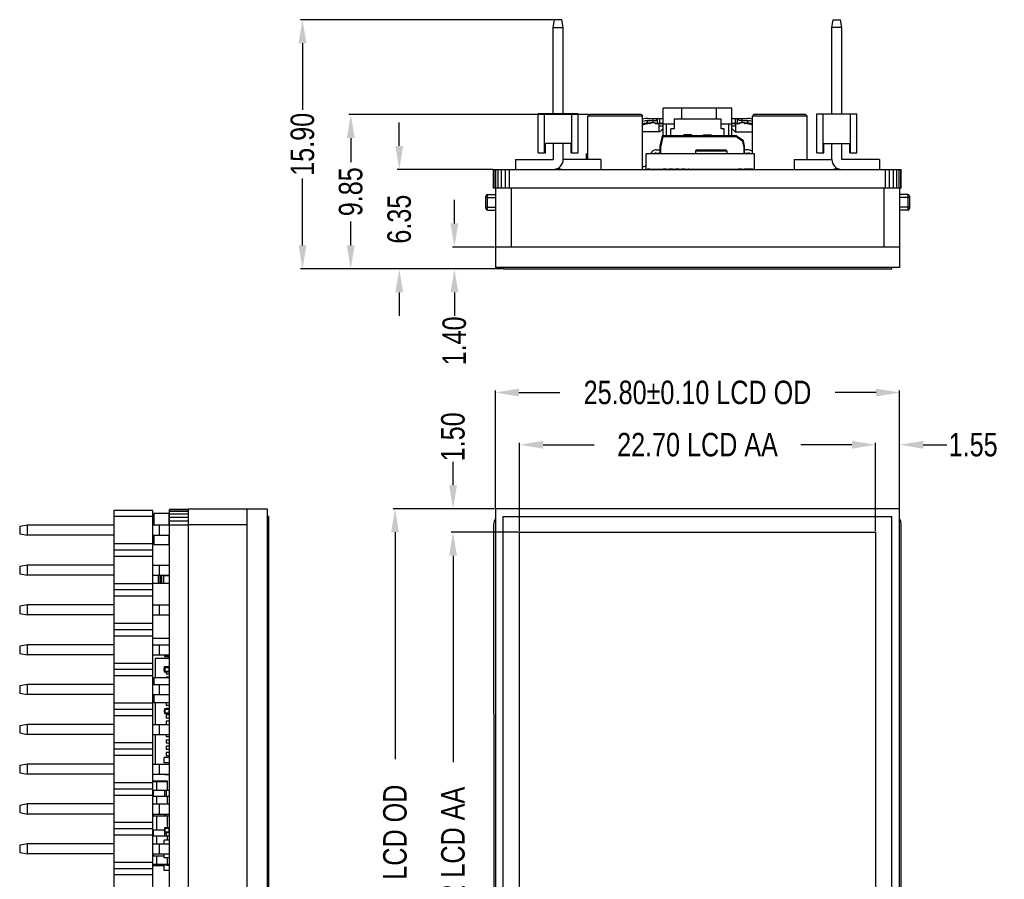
# Model space of a CAD drawing. Header units: inches. Extents: x 26 to 171, y -51 to 59.
# Tile 3 of 50: x 26 to 89, y 4 to 59. Entities that reach past the tile are written whole.
import ezdxf

# ---------------------------------------------------------------- set-up
doc = ezdxf.new("R2010")
doc.units = ezdxf.units.IN
doc.header["$LTSCALE"] = 1.21
doc.header["$MEASUREMENT"] = 0
doc.header["$PDMODE"] = 3
doc.header["$PDSIZE"] = 0.3125
doc.layers.get('0').update_dxf_attribs({"linetype": 'CONTINUOUS'})
doc.layers.get('Defpoints').update_dxf_attribs({"linetype": 'CONTINUOUS'})
doc.layers.add('DIM', color=3, linetype='CONTINUOUS')
doc.styles.get("Standard").update_dxf_attribs({"font": 'txt', "width": 0.8})
doc.dimstyles.get("Standard").update_dxf_attribs({"dimtxt": 0.15625, "dimasz": 0.1875, "dimexe": 0.125, "dimexo": 0.0625, "dimgap": 0.09, "dimtad": 0, "dimtih": 1, "dimtoh": 1, "dimzin": 4, "dimdsep": 46, "dimtxsty": 'Standard', "dimblk": '_FILLED', "dimblk1": '_FILLED', "dimblk2": '_FILLED', "dimcen": 0.09, "dimazin": 1, "dimtp": 0.01, "dimtm": 0.01, "dimtfac": 1, "dimtofl": 0, "dimtmove": 0, "dimatfit": 3, "dimldrblk": '_FILLED', "dimfxl": 1, "dimtolj": 1, "dimtzin": 4, "dimarcsym": 0})

# ---------------------------------------------------------------- blocks, each defined once
blk = doc.blocks.new('_FILLED')
at = {"color": 0, "linetype": 'ByBlock'}
blk.add_solid([(0, 0), (-1, 0.167), (-1, -0.167)], dxfattribs=at)
blk = doc.blocks.new('*D2')
at = {"layer": 'Defpoints', "color": 0}
for p in [(80.728, 31.892), (58.028, 26.309), (80.728, 26.309)]:
    blk.add_point(p, dxfattribs=at)
at = {"layer": 'DIM', "color": 0, "lineweight": -2}
for p, q in [((58.028, 26.372), (58.028, 32.017)), ((59.528, 31.892), (62.788, 31.892)), ((79.228, 31.892), (75.968, 31.892)), ((80.728, 26.372), (80.728, 32.017))]:
    blk.add_line(p, q, dxfattribs=at)
at = {"layer": 'DIM', "color": 0, "lineweight": -2, "xscale": 1.5, "yscale": 1.5, "zscale": 1.5, "rotation": 180}
blk.add_blockref('_FILLED', (58.028, 31.892), dxfattribs=at)
at = {"layer": 'DIM', "color": 0, "lineweight": -2, "xscale": 1.5, "yscale": 1.5, "zscale": 1.5}
blk.add_blockref('_FILLED', (80.728, 31.892), dxfattribs=at)
at = {"layer": 'DIM', "color": 0, "insert": (69.378, 31.892), "char_height": 1.5, "attachment_point": 5}
blk.add_mtext('\\A1;22.70 LCD AA', dxfattribs=at)
blk = doc.blocks.new('*D3')
at = {"layer": 'Defpoints', "color": 0}
for p in [(82.278, 35.223), (56.478, 27.809), (82.278, 27.809)]:
    blk.add_point(p, dxfattribs=at)
at = {"layer": 'DIM', "color": 0, "lineweight": -2}
for p, q in [((56.478, 27.872), (56.478, 35.348)), ((57.978, 35.223), (60.588, 35.223)), ((80.778, 35.223), (78.168, 35.223)), ((82.278, 27.872), (82.278, 35.348))]:
    blk.add_line(p, q, dxfattribs=at)
at = {"layer": 'DIM', "color": 0, "lineweight": -2, "xscale": 1.5, "yscale": 1.5, "zscale": 1.5, "rotation": 180}
blk.add_blockref('_FILLED', (56.478, 35.223), dxfattribs=at)
at = {"layer": 'DIM', "color": 0, "lineweight": -2, "xscale": 1.5, "yscale": 1.5, "zscale": 1.5}
blk.add_blockref('_FILLED', (82.278, 35.223), dxfattribs=at)
at = {"layer": 'DIM', "color": 0, "insert": (69.378, 35.223), "char_height": 1.5, "attachment_point": 5}
blk.add_mtext('\\A1;25.80%%p0.10 LCD OD', dxfattribs=at)
blk = doc.blocks.new('*D4')
at = {"layer": 'Defpoints', "color": 0}
for p in [(58.028, 26.309), (53.777, -16.411), (58.028, -16.411)]:
    blk.add_point(p, dxfattribs=at)
at = {"layer": 'DIM', "color": 0, "lineweight": -2}
for p, q in [((57.965, 26.309), (53.652, 26.309)), ((53.777, 24.809), (53.777, 11.639)), ((53.777, -14.911), (53.777, -1.741)), ((57.965, -16.411), (53.652, -16.411))]:
    blk.add_line(p, q, dxfattribs=at)
at = {"layer": 'DIM', "color": 0, "lineweight": -2, "xscale": 1.5, "yscale": 1.5, "zscale": 1.5}
for p, rotation in [((53.777, 26.309), 90), ((53.777, -16.411), 270)]:
    blk.add_blockref('_FILLED', p, dxfattribs=dict(at, rotation=rotation))
at = {"layer": 'DIM', "color": 0, "insert": (53.777, 4.949), "char_height": 1.5, "attachment_point": 5, "rotation": 90}
blk.add_mtext('\\A1;42.72 LCD AA', dxfattribs=at)
blk = doc.blocks.new('*D5')
at = {"layer": 'Defpoints', "color": 0}
for p in [(56.478, 27.809), (50.077, -21.911), (56.478, -21.911)]:
    blk.add_point(p, dxfattribs=at)
at = {"layer": 'DIM', "color": 0, "lineweight": -2}
for p, q in [((56.415, 27.809), (49.952, 27.809)), ((50.077, 26.309), (50.077, 11.839)), ((50.077, -20.411), (50.077, -5.941)), ((56.415, -21.911), (49.952, -21.911))]:
    blk.add_line(p, q, dxfattribs=at)
at = {"layer": 'DIM', "color": 0, "lineweight": -2, "xscale": 1.5, "yscale": 1.5, "zscale": 1.5}
for p, rotation in [((50.077, 27.809), 90), ((50.077, -21.911), 270)]:
    blk.add_blockref('_FILLED', p, dxfattribs=dict(at, rotation=rotation))
at = {"layer": 'DIM', "color": 0, "insert": (50.077, 2.949), "char_height": 1.5, "attachment_point": 5, "rotation": 90}
blk.add_mtext('\\A1;49.72%%p0.10 LCD OD', dxfattribs=at)
blk = doc.blocks.new('*D6')
at = {"layer": 'Defpoints', "color": 0}
for p in [(53.777, 27.809), (56.478, 27.809), (58.028, 26.309)]:
    blk.add_point(p, dxfattribs=at)
at = {"layer": 'DIM', "color": 0, "lineweight": -2}
for p, q in [((53.777, 29.309), (53.777, 30.809)), ((56.415, 27.809), (53.652, 27.809)), ((57.965, 26.309), (53.652, 26.309)), ((53.777, 24.809), (53.777, 23.309))]:
    blk.add_line(p, q, dxfattribs=at)
at = {"layer": 'DIM', "color": 0, "lineweight": -2, "xscale": 1.5, "yscale": 1.5, "zscale": 1.5}
for p, rotation in [((53.777, 27.809), 270), ((53.777, 26.309), 90)]:
    blk.add_blockref('_FILLED', p, dxfattribs=dict(at, rotation=rotation))
at = {"layer": 'DIM', "color": 0, "insert": (53.777, 32.399), "char_height": 1.5, "attachment_point": 5, "rotation": 90}
blk.add_mtext('\\A1;1.50', dxfattribs=at)
blk = doc.blocks.new('*D7')
at = {"layer": 'Defpoints', "color": 0}
for p in [(82.278, 31.892), (82.278, 27.809), (80.728, 26.309)]:
    blk.add_point(p, dxfattribs=at)
at = {"layer": 'DIM', "color": 0, "lineweight": -2}
for p, q in [((79.228, 31.892), (77.728, 31.892)), ((80.728, 26.372), (80.728, 32.017)), ((82.278, 27.872), (82.278, 32.017)), ((83.778, 31.892), (85.278, 31.892))]:
    blk.add_line(p, q, dxfattribs=at)
at = {"layer": 'DIM', "color": 0, "lineweight": -2, "xscale": 1.5, "yscale": 1.5, "zscale": 1.5}
blk.add_blockref('_FILLED', (80.728, 31.892), dxfattribs=at)
at = {"layer": 'DIM', "color": 0, "lineweight": -2, "xscale": 1.5, "yscale": 1.5, "zscale": 1.5, "rotation": 180}
blk.add_blockref('_FILLED', (82.278, 31.892), dxfattribs=at)
at = {"layer": 'DIM', "color": 0, "insert": (86.968, 31.892), "char_height": 1.5, "attachment_point": 5}
blk.add_mtext('\\A1;1.55', dxfattribs=at)
blk = doc.blocks.new('*D15')
at = {"layer": 'Defpoints', "color": 0}
for p in [(56.478, 44.508), (53.863, 43.108), (56.978, 43.108)]:
    blk.add_point(p, dxfattribs=at)
at = {"layer": 'DIM', "color": 0, "lineweight": -2}
for p, q in [((53.863, 46.008), (53.863, 47.508)), ((56.415, 44.508), (53.738, 44.508)), ((56.915, 43.108), (53.738, 43.108)), ((53.863, 41.608), (53.863, 40.108))]:
    blk.add_line(p, q, dxfattribs=at)
at = {"layer": 'DIM', "color": 0, "lineweight": -2, "xscale": 1.5, "yscale": 1.5, "zscale": 1.5}
for p, rotation in [((53.863, 44.508), 270), ((53.863, 43.108), 90)]:
    blk.add_blockref('_FILLED', p, dxfattribs=dict(at, rotation=rotation))
at = {"layer": 'DIM', "color": 0, "insert": (53.863, 38.518), "char_height": 1.5, "attachment_point": 5, "rotation": 90}
blk.add_mtext('\\A1;1.40', dxfattribs=at)
blk = doc.blocks.new('*D16')
at = {"layer": 'Defpoints', "color": 0}
for p in [(56.403, 49.458), (50.347, 43.108), (56.978, 43.108)]:
    blk.add_point(p, dxfattribs=at)
at = {"layer": 'DIM', "color": 0, "lineweight": -2}
for p, q in [((50.347, 50.958), (50.347, 52.458)), ((56.341, 49.458), (50.222, 49.458)), ((56.915, 43.108), (50.222, 43.108)), ((50.347, 41.608), (50.347, 40.108))]:
    blk.add_line(p, q, dxfattribs=at)
at = {"layer": 'DIM', "color": 0, "lineweight": -2, "xscale": 1.5, "yscale": 1.5, "zscale": 1.5}
for p, rotation in [((50.347, 49.458), 270), ((50.347, 43.108), 90)]:
    blk.add_blockref('_FILLED', p, dxfattribs=dict(at, rotation=rotation))
at = {"layer": 'DIM', "color": 0, "insert": (50.347, 46.283), "char_height": 1.5, "attachment_point": 5, "rotation": 90}
blk.add_mtext('\\A1;6.35', dxfattribs=at)
blk = doc.blocks.new('*D17')
at = {"layer": 'Defpoints', "color": 0}
for p in [(62.478, 52.958), (47.249, 43.108), (56.978, 43.108)]:
    blk.add_point(p, dxfattribs=at)
at = {"layer": 'DIM', "color": 0, "lineweight": -2}
for p, q in [((62.415, 52.958), (47.124, 52.958)), ((47.249, 51.458), (47.249, 49.923)), ((47.249, 44.608), (47.249, 46.143)), ((56.915, 43.108), (47.124, 43.108))]:
    blk.add_line(p, q, dxfattribs=at)
at = {"layer": 'DIM', "color": 0, "lineweight": -2, "xscale": 1.5, "yscale": 1.5, "zscale": 1.5}
for p, rotation in [((47.249, 52.958), 90), ((47.249, 43.108), 270)]:
    blk.add_blockref('_FILLED', p, dxfattribs=dict(at, rotation=rotation))
at = {"layer": 'DIM', "color": 0, "insert": (47.249, 48.033), "char_height": 1.5, "attachment_point": 5, "rotation": 90}
blk.add_mtext('\\A1;9.85', dxfattribs=at)
blk = doc.blocks.new('*D18')
at = {"layer": 'Defpoints', "color": 0}
for p in [(44.17, 59.008), (60.256, 59.008), (56.978, 43.108)]:
    blk.add_point(p, dxfattribs=at)
at = {"layer": 'DIM', "color": 0, "lineweight": -2}
for p, q in [((60.193, 59.008), (44.045, 59.008)), ((44.17, 57.508), (44.17, 53.248)), ((44.17, 44.608), (44.17, 48.868)), ((56.915, 43.108), (44.045, 43.108))]:
    blk.add_line(p, q, dxfattribs=at)
at = {"layer": 'DIM', "color": 0, "lineweight": -2, "xscale": 1.5, "yscale": 1.5, "zscale": 1.5}
for p, rotation in [((44.17, 59.008), 90), ((44.17, 43.108), 270)]:
    blk.add_blockref('_FILLED', p, dxfattribs=dict(at, rotation=rotation))
at = {"layer": 'DIM', "color": 0, "insert": (44.17, 51.058), "char_height": 1.5, "attachment_point": 5, "rotation": 90}
blk.add_mtext('\\A1;15.90', dxfattribs=at)

msp = doc.modelspace()

# ---------------------------------------------------------------- linework, layer by layer
at = {"color": 6, "linetype": 'Continuous'}
for p, q in [((60.168, 58.508), (60.256, 59.008)), ((60.168, 53.008), (60.168, 58.508)), ((60.168, 58.508), (60.808, 58.508)), ((60.719, 59.008), (60.256, 59.008)), ((60.808, 58.508), (60.719, 59.008)), ((60.808, 53.008), (60.808, 58.508)), ((77.948, 58.508), (78.036, 59.008)), ((78.588, 58.508), (77.948, 58.508)), ((77.948, 53.008), (77.948, 58.508)), ((78.036, 59.008), (78.499, 59.008)), ((78.588, 58.508), (78.499, 59.008)), ((78.588, 53.008), (78.588, 58.508)), ((59.218, 50.508), (59.218, 53.008)), ((61.758, 53.008), (59.218, 53.008)), ((59.618, 50.508), (59.618, 53.008)), ((61.358, 50.508), (61.358, 53.008)), ((61.758, 50.508), (61.758, 53.008)), ((67.178, 51.601), (67.178, 53.358)), ((71.578, 53.358), (67.178, 53.358)), ((68.378, 52.658), (68.378, 53.358)), ((70.578, 53.358), (70.578, 52.658)), ((71.578, 51.601), (71.578, 53.358)), ((76.998, 53.008), (79.538, 53.008)), ((76.998, 50.508), (76.998, 53.008)), ((77.398, 50.508), (77.398, 53.008)), ((79.138, 50.508), (79.138, 53.008)), ((79.538, 50.508), (79.538, 53.008)), ((66.188, 52.708), (67.178, 52.708)), ((66.188, 52.408), (66.188, 52.558)), ((66.518, 52.558), (66.188, 52.558)), ((66.378, 52.408), (66.188, 52.408)), ((66.333, 52.378), (66.378, 52.378)), ((66.378, 52.428), (66.378, 52.378)), ((66.678, 52.428), (66.378, 52.428)), ((66.518, 52.708), (66.518, 52.428)), ((66.678, 52.428), (66.678, 52.378)), ((66.678, 52.408), (67.178, 52.408)), ((66.678, 52.378), (67.178, 52.378)), ((66.818, 52.408), (66.818, 52.708)), ((66.928, 51.858), (66.928, 52.378)), ((66.928, 52.229), (67.178, 52.229)), ((66.968, 52.408), (66.968, 52.708)), ((67.178, 52.358), (67.878, 52.358)), ((67.378, 52.358), (67.378, 51.601)), ((67.878, 52.658), (67.878, 52.048)), ((70.878, 52.658), (67.878, 52.658)), ((70.878, 52.048), (70.878, 52.658)), ((70.878, 52.358), (71.578, 52.358)), ((71.378, 51.601), (71.378, 52.358)), ((71.578, 52.708), (72.568, 52.708)), ((71.578, 52.408), (72.078, 52.408)), ((71.578, 52.378), (72.078, 52.378)), ((71.578, 52.229), (71.828, 52.229)), ((71.788, 52.708), (71.788, 52.408)), ((71.828, 51.858), (71.828, 52.378)), ((71.938, 52.408), (71.938, 52.708)), ((72.378, 52.428), (72.078, 52.428)), ((72.078, 52.428), (72.078, 52.378)), ((72.238, 52.428), (72.238, 52.708)), ((72.568, 52.558), (72.238, 52.558)), ((72.378, 52.428), (72.378, 52.378)), ((72.568, 52.408), (72.378, 52.408)), ((72.378, 52.378), (72.423, 52.378)), ((72.568, 52.558), (72.568, 52.408)), ((66.978, 51.858), (65.878, 51.858)), ((67.115, 51.601), (66.977, 50.951)), ((67.178, 52.058), (66.978, 51.858)), ((67.155, 51.551), (67.027, 50.946)), ((67.115, 51.601), (67.155, 51.551)), ((71.838, 51.601), (67.115, 51.601)), ((67.155, 51.551), (71.823, 51.551)), ((67.678, 51.601), (67.678, 52.048)), ((67.878, 52.048), (67.678, 52.048)), ((68.503, 51.601), (68.503, 51.658)), ((69.003, 51.658), (68.503, 51.658)), ((69.003, 51.658), (69.003, 51.601)), ((69.753, 51.601), (69.753, 51.658)), ((69.753, 51.658), (70.253, 51.658)), ((70.253, 51.658), (70.253, 51.601)), ((71.078, 52.048), (70.878, 52.048)), ((71.078, 51.601), (71.078, 52.048)), ((71.778, 51.858), (71.578, 52.058)), ((71.778, 51.858), (72.878, 51.858)), ((71.838, 51.601), (71.823, 51.551)), ((72.264, 51.243), (71.823, 51.551)), ((72.308, 51.272), (71.838, 51.601)), ((59.668, 50.508), (59.668, 51.108)), ((61.308, 51.108), (59.668, 51.108)), ((60.168, 51.108), (60.168, 50.098)), ((60.808, 50.098), (60.808, 51.108)), ((61.308, 50.508), (61.308, 51.108)), ((66.977, 50.951), (66.977, 50.458)), ((67.027, 50.946), (66.977, 50.951)), ((67.027, 50.458), (67.027, 50.946)), ((72.308, 51.272), (72.264, 51.243)), ((72.327, 50.946), (72.264, 51.243)), ((72.377, 50.951), (72.308, 51.272)), ((72.327, 50.946), (72.377, 50.951)), ((72.327, 50.946), (72.327, 50.458)), ((72.377, 50.458), (72.377, 50.951)), ((77.448, 51.108), (79.088, 51.108)), ((77.448, 50.508), (77.448, 51.108)), ((77.948, 50.098), (77.948, 51.108)), ((78.588, 50.098), (78.588, 51.108)), ((79.088, 50.508), (79.088, 51.108)), ((59.218, 50.508), (59.668, 50.508)), ((61.308, 50.508), (61.758, 50.508)), ((62.288, 50.098), (62.288, 50.458)), ((62.378, 50.458), (62.288, 50.458)), ((66.107, 49.478), (66.107, 50.458)), ((73.007, 50.458), (66.107, 50.458)), ((66.4, 50.478), (66.393, 50.458)), ((66.727, 50.701), (66.977, 50.701)), ((66.727, 50.501), (66.977, 50.501)), ((69.316, 50.708), (69.246, 50.638)), ((69.246, 50.638), (69.246, 50.458)), ((69.246, 50.638), (71.246, 50.638)), ((69.316, 50.708), (71.176, 50.708)), ((71.176, 50.708), (71.246, 50.638)), ((71.246, 50.638), (71.246, 50.458)), ((72.627, 50.701), (72.377, 50.701)), ((72.377, 50.501), (72.627, 50.501)), ((76.998, 50.508), (77.448, 50.508)), ((79.088, 50.508), (79.538, 50.508)), ((57.758, 50.098), (57.758, 49.458)), ((57.758, 50.098), (60.168, 50.098)), ((63.218, 50.098), (60.808, 50.098)), ((63.218, 50.098), (63.218, 49.458)), ((65.878, 49.651), (65.977, 49.651)), ((75.538, 50.098), (77.948, 50.098)), ((75.538, 50.098), (75.538, 49.458)), ((80.998, 50.098), (78.588, 50.098)), ((80.998, 50.098), (80.998, 49.458)), ((66.107, 49.478), (73.007, 49.478)), ((66.172, 49.458), (66.172, 49.478)), ((66.177, 49.468), (66.177, 49.478)), ((66.342, 49.468), (66.177, 49.468)), ((66.342, 49.458), (66.342, 49.478)), ((66.672, 49.458), (66.672, 49.478)), ((67.036, 49.478), (67.036, 49.458)), ((67.066, 49.478), (67.066, 49.458)), ((67.132, 49.458), (67.132, 49.478)), ((67.177, 49.458), (67.177, 49.478)), ((67.377, 49.468), (67.177, 49.468)), ((67.377, 49.458), (67.377, 49.478)), ((67.577, 49.458), (67.577, 49.478)), ((67.777, 49.468), (67.577, 49.468)), ((67.777, 49.458), (67.777, 49.478)), ((67.977, 49.458), (67.977, 49.478)), ((68.177, 49.468), (67.977, 49.468)), ((68.177, 49.458), (68.177, 49.478)), ((68.377, 49.458), (68.377, 49.478)), ((68.577, 49.468), (68.377, 49.468)), ((68.577, 49.458), (68.577, 49.478)), ((68.777, 49.458), (68.777, 49.478)), ((68.818, 49.468), (68.777, 49.468)), ((68.818, 49.458), (68.818, 49.478)), ((68.914, 49.478), (68.914, 49.458)), ((69.336, 49.458), (69.336, 49.478)), ((69.356, 49.458), (69.356, 49.478)), ((69.36, 49.458), (69.36, 49.478)), ((71.16, 49.458), (71.16, 49.478)), ((71.198, 49.458), (71.198, 49.478)), ((71.199, 49.458), (71.199, 49.478)), ((71.799, 49.458), (71.799, 49.478)), ((71.799, 49.474), (71.918, 49.474)), ((71.918, 49.478), (71.918, 49.474)), ((71.977, 49.458), (71.977, 49.478)), ((72.177, 49.468), (71.977, 49.468)), ((72.177, 49.458), (72.177, 49.478)), ((72.377, 49.458), (72.377, 49.478)), ((72.878, 49.468), (72.377, 49.468)), ((72.773, 49.468), (72.773, 49.458)), ((72.782, 49.468), (72.782, 49.458)), ((72.872, 49.458), (72.872, 49.468)), ((72.878, 49.458), (72.878, 49.478)), ((32.124, 27.709), (32.124, -23.091)), ((34.624, 27.709), (32.124, 27.709)), ((34.624, -23.091), (34.624, 27.709)), ((34.624, 27.309), (32.124, 27.309)), ((34.674, 27.509), (34.674, 26.759)), ((35.654, 27.509), (34.674, 27.509)), ((35.654, 26.759), (35.654, 27.509)), ((26.624, 26.759), (26.124, 26.671)), ((26.124, 26.671), (26.124, 26.207)), ((26.624, 26.119), (26.624, 26.759)), ((32.124, 26.759), (26.624, 26.759)), ((36.874, 26.759), (34.624, 26.759)), ((35.034, 26.759), (35.034, 26.119)), ((26.124, 26.207), (26.624, 26.119)), ((32.124, 26.119), (26.624, 26.119)), ((34.624, 26.119), (35.674, 26.119)), ((34.674, 26.119), (34.674, 25.509)), ((35.654, 25.509), (35.654, 26.119)), ((34.624, 25.569), (32.124, 25.569)), ((34.624, 25.169), (32.124, 25.169)), ((35.654, 25.509), (34.674, 25.509)), ((34.624, 24.769), (32.124, 24.769)), ((26.624, 24.219), (26.124, 24.131)), ((26.124, 24.131), (26.124, 23.667)), ((26.624, 23.579), (26.624, 24.219)), ((32.124, 24.219), (26.624, 24.219)), ((34.624, 24.219), (35.674, 24.219)), ((35.034, 24.219), (35.034, 23.579)), ((26.124, 23.667), (26.624, 23.579)), ((32.124, 23.579), (26.624, 23.579)), ((34.624, 23.579), (35.674, 23.579)), ((34.954, 23.579), (34.954, 23.059)), ((35.024, 23.566), (35.011, 23.579)), ((35.024, 23.059), (35.024, 23.566)), ((35.024, 23.566), (35.114, 23.566)), ((35.114, 23.566), (35.128, 23.579)), ((35.114, 23.566), (35.114, 23.059)), ((35.184, 23.059), (35.184, 23.579)), ((35.324, 23.059), (35.324, 23.579)), ((35.324, 23.548), (35.654, 23.548)), ((35.654, 23.579), (35.654, 23.059)), ((34.624, 23.029), (32.124, 23.029)), ((34.624, 22.629), (32.124, 22.629)), ((34.624, 23.059), (35.674, 23.059)), ((35.654, 23.061), (35.674, 23.061)), ((34.624, 22.229), (32.124, 22.229)), ((26.624, 21.679), (26.124, 21.591)), ((26.124, 21.591), (26.124, 21.127)), ((26.624, 21.039), (26.624, 21.679)), ((32.124, 21.679), (26.624, 21.679)), ((34.624, 21.679), (35.674, 21.679)), ((35.034, 21.679), (35.034, 21.039)), ((26.124, 21.127), (26.624, 21.039)), ((32.124, 21.039), (26.624, 21.039)), ((34.624, 21.039), (35.674, 21.039)), ((34.624, 20.489), (32.124, 20.489)), ((34.624, 20.089), (32.124, 20.089)), ((34.624, 19.689), (32.124, 19.689)), ((34.624, 19.559), (35.674, 19.559)), ((26.624, 19.139), (26.124, 19.051)), ((26.124, 19.051), (26.124, 18.587)), ((26.624, 18.499), (26.624, 19.139)), ((32.124, 19.139), (26.624, 19.139)), ((34.624, 19.139), (35.674, 19.139)), ((35.034, 19.139), (35.034, 18.499)), ((26.124, 18.587), (26.624, 18.499)), ((32.124, 18.499), (26.624, 18.499)), ((34.624, 18.499), (35.674, 18.499)), ((34.774, 18.259), (34.774, 17.029)), ((35.664, 18.259), (34.774, 18.259)), ((35.369, 18.499), (35.369, 18.415)), ((35.674, 18.445), (35.369, 18.445)), ((35.674, 18.415), (35.369, 18.415)), ((35.4, 18.384), (35.4, 18.499)), ((35.4, 18.384), (35.644, 18.384)), ((35.469, 18.264), (35.469, 18.259)), ((35.674, 18.264), (35.469, 18.264)), ((35.644, 18.499), (35.644, 18.384)), ((35.664, 18.259), (35.664, 17.724)), ((34.624, 17.949), (32.124, 17.949)), ((35.339, 17.485), (35.339, 17.643)), ((35.349, 17.643), (35.339, 17.643)), ((35.349, 17.639), (35.339, 17.639)), ((35.349, 17.724), (35.349, 17.394)), ((35.674, 17.724), (35.349, 17.724)), ((35.367, 17.502), (35.367, 17.609)), ((35.367, 17.609), (35.369, 17.609)), ((35.369, 17.681), (35.369, 17.437)), ((35.369, 17.681), (35.674, 17.681)), ((35.4, 17.407), (35.4, 17.711)), ((35.644, 17.711), (35.4, 17.711)), ((35.644, 17.711), (35.644, 17.407)), ((35.674, 17.954), (35.664, 17.954)), ((35.664, 17.864), (35.674, 17.864)), ((34.624, 17.549), (32.124, 17.549)), ((34.624, 17.149), (32.124, 17.149)), ((34.674, 17.029), (34.674, 16.599)), ((35.674, 17.029), (34.674, 17.029)), ((35.349, 17.489), (35.339, 17.489)), ((35.349, 17.485), (35.339, 17.485)), ((35.674, 17.394), (35.349, 17.394)), ((35.367, 17.565), (35.369, 17.565)), ((35.369, 17.547), (35.367, 17.547)), ((35.369, 17.502), (35.367, 17.502)), ((35.674, 17.437), (35.369, 17.437)), ((35.4, 17.407), (35.644, 17.407)), ((35.469, 17.394), (35.469, 17.259)), ((35.674, 17.259), (35.469, 17.259)), ((35.469, 17.059), (35.469, 17.029)), ((35.674, 17.059), (35.469, 17.059)), ((35.664, 17.259), (35.664, 17.059)), ((26.624, 16.599), (26.124, 16.511)), ((26.124, 16.511), (26.124, 16.047)), ((26.624, 15.959), (26.624, 16.599)), ((32.124, 16.599), (26.624, 16.599)), ((34.624, 16.599), (35.674, 16.599)), ((35.034, 16.599), (35.034, 15.959)), ((26.124, 16.047), (26.624, 15.959)), ((32.124, 15.959), (26.624, 15.959)), ((34.624, 15.959), (35.674, 15.959)), ((34.674, 15.959), (34.674, 15.429)), ((34.624, 15.409), (32.124, 15.409)), ((35.674, 15.429), (34.674, 15.429)), ((34.774, 15.429), (34.774, 14.059)), ((35.469, 15.429), (35.469, 15.259)), ((35.674, 15.259), (35.469, 15.259)), ((35.664, 15.259), (35.664, 15.059)), ((34.624, 15.009), (32.124, 15.009)), ((34.624, 14.609), (32.124, 14.609)), ((35.367, 14.842), (35.367, 14.949)), ((35.367, 14.949), (35.369, 14.949)), ((35.367, 14.905), (35.369, 14.905)), ((35.369, 14.887), (35.367, 14.887)), ((35.369, 14.842), (35.367, 14.842)), ((35.369, 15.021), (35.369, 14.777)), ((35.369, 15.021), (35.674, 15.021)), ((35.674, 14.777), (35.369, 14.777)), ((35.4, 14.747), (35.4, 15.051)), ((35.644, 15.051), (35.4, 15.051)), ((35.4, 14.747), (35.644, 14.747)), ((35.469, 15.059), (35.469, 15.051)), ((35.674, 15.059), (35.469, 15.059)), ((35.469, 14.659), (35.469, 14.459)), ((35.674, 14.659), (35.469, 14.659)), ((35.674, 14.459), (35.469, 14.459)), ((35.644, 15.051), (35.644, 14.747)), ((35.664, 14.755), (35.664, 14.659)), ((35.664, 14.459), (35.664, 14.259)), ((26.624, 14.059), (26.124, 13.971)), ((26.124, 13.971), (26.124, 13.507)), ((26.624, 13.419), (26.624, 14.059)), ((32.124, 14.059), (26.624, 14.059)), ((34.624, 14.059), (35.674, 14.059)), ((35.034, 14.059), (35.034, 13.419)), ((35.469, 14.259), (35.469, 14.059)), ((35.674, 14.259), (35.469, 14.259)), ((26.124, 13.507), (26.624, 13.419)), ((32.124, 13.419), (26.624, 13.419)), ((34.624, 13.419), (35.674, 13.419)), ((34.774, 13.419), (34.774, 11.519)), ((35.469, 13.419), (35.469, 13.259)), ((35.674, 13.259), (35.469, 13.259)), ((35.664, 13.259), (35.664, 13.059)), ((34.624, 12.869), (32.124, 12.869)), ((35.469, 13.059), (35.469, 12.859)), ((35.674, 13.059), (35.469, 13.059)), ((35.674, 12.859), (35.469, 12.859)), ((35.469, 12.659), (35.469, 12.459)), ((35.674, 12.659), (35.469, 12.659)), ((35.664, 12.859), (35.664, 12.659)), ((34.624, 12.469), (32.124, 12.469)), ((34.624, 12.069), (32.124, 12.069)), ((35.349, 11.609), (35.349, 11.939)), ((35.674, 11.939), (35.349, 11.939)), ((35.674, 12.459), (35.469, 12.459)), ((35.469, 12.259), (35.469, 12.059)), ((35.674, 12.259), (35.469, 12.259)), ((35.674, 12.059), (35.469, 12.059)), ((35.664, 12.459), (35.664, 12.259)), ((35.664, 12.059), (35.664, 11.939)), ((35.674, 11.974), (35.664, 11.974)), ((26.624, 11.519), (26.124, 11.431)), ((26.124, 11.431), (26.124, 10.967)), ((26.624, 10.879), (26.624, 11.519)), ((32.124, 11.519), (26.624, 11.519)), ((34.624, 11.519), (35.674, 11.519)), ((35.034, 11.519), (35.034, 10.879)), ((35.339, 11.69), (35.339, 11.848)), ((35.349, 11.848), (35.339, 11.848)), ((35.349, 11.769), (35.339, 11.769)), ((35.349, 11.69), (35.339, 11.69)), ((35.674, 11.609), (35.349, 11.609)), ((35.664, 11.609), (35.664, 11.519)), ((35.664, 11.564), (35.674, 11.564)), ((26.124, 10.967), (26.624, 10.879)), ((32.124, 10.879), (26.624, 10.879)), ((34.624, 10.879), (35.674, 10.879)), ((35.4, 10.857), (35.4, 10.879)), ((35.4, 10.857), (35.644, 10.857)), ((35.644, 10.879), (35.644, 10.857)), ((34.624, 10.329), (32.124, 10.329)), ((34.624, 10.459), (35.531, 10.459)), ((34.624, 10.409), (35.531, 10.409)), ((34.881, 10.409), (34.879, 10.459)), ((34.881, 9.864), (34.881, 10.409)), ((35.531, 10.459), (35.531, 9.864)), ((34.624, 9.929), (32.124, 9.929)), ((34.624, 9.529), (32.124, 9.529)), ((34.624, 9.864), (35.674, 9.864)), ((35.674, 9.464), (34.624, 9.464)), ((34.654, 9.464), (34.654, 9.864)), ((34.881, 8.979), (34.881, 9.464)), ((35.385, 9.464), (35.385, 9.864)), ((35.481, 9.864), (35.481, 9.464)), ((35.531, 9.464), (35.531, 8.979)), ((26.624, 8.979), (26.124, 8.891)), ((26.124, 8.891), (26.124, 8.427)), ((26.624, 8.339), (26.624, 8.979)), ((32.124, 8.979), (26.624, 8.979)), ((34.624, 8.979), (35.674, 8.979)), ((35.034, 8.979), (35.034, 8.339)), ((26.124, 8.427), (26.624, 8.339)), ((32.124, 8.339), (26.624, 8.339)), ((34.624, 8.339), (35.674, 8.339)), ((35.674, 8.194), (34.624, 8.194)), ((34.654, 8.194), (34.654, 8.339)), ((34.881, 7.324), (34.881, 8.194)), ((35.385, 8.194), (35.385, 8.339)), ((35.481, 8.339), (35.481, 8.194)), ((35.531, 8.194), (35.531, 7.461)), ((34.624, 7.789), (32.124, 7.789)), ((34.624, 7.389), (32.124, 7.389)), ((34.624, 6.989), (32.124, 6.989)), ((34.624, 7.324), (35.367, 7.324)), ((35.674, 6.924), (34.624, 6.924)), ((34.654, 6.924), (34.654, 7.324)), ((34.881, 6.439), (34.881, 6.924)), ((35.367, 7.252), (35.367, 7.359)), ((35.367, 7.359), (35.369, 7.359)), ((35.367, 7.315), (35.369, 7.315)), ((35.369, 7.297), (35.367, 7.297)), ((35.369, 7.252), (35.367, 7.252)), ((35.369, 7.431), (35.369, 7.187)), ((35.369, 7.431), (35.674, 7.431)), ((35.674, 7.187), (35.369, 7.187)), ((35.385, 6.924), (35.385, 7.16)), ((35.4, 7.157), (35.4, 7.461)), ((35.644, 7.461), (35.4, 7.461)), ((35.4, 7.157), (35.644, 7.157)), ((35.481, 7.157), (35.481, 6.924)), ((35.531, 6.924), (35.531, 6.674)), ((35.644, 7.461), (35.644, 7.157)), ((26.624, 6.439), (26.124, 6.351)), ((26.124, 6.351), (26.124, 5.887)), ((26.624, 5.799), (26.624, 6.439)), ((32.124, 6.439), (26.624, 6.439)), ((34.624, 6.439), (35.674, 6.439)), ((35.034, 6.439), (35.034, 5.799)), ((35.339, 6.439), (35.339, 6.583)), ((35.349, 6.583), (35.339, 6.583)), ((35.349, 6.504), (35.339, 6.504)), ((35.349, 6.439), (35.349, 6.674)), ((35.674, 6.674), (35.349, 6.674)), ((26.124, 5.887), (26.624, 5.799)), ((32.124, 5.799), (26.624, 5.799)), ((34.624, 5.799), (35.674, 5.799)), ((34.654, 5.654), (34.654, 5.799)), ((35.339, 5.625), (35.339, 5.783)), ((35.349, 5.783), (35.339, 5.783)), ((35.349, 5.704), (35.339, 5.704)), ((35.349, 5.544), (35.349, 5.799)), ((34.624, 5.249), (32.124, 5.249)), ((35.339, 5.654), (34.624, 5.654)), ((35.531, 5.109), (34.624, 5.109)), ((34.624, 5.059), (35.349, 5.059)), ((34.879, 5.059), (34.881, 5.109)), ((34.881, 5.109), (34.881, 5.654)), ((35.349, 5.625), (35.339, 5.625)), ((35.674, 5.544), (35.349, 5.544)), ((35.349, 4.744), (35.349, 5.074)), ((35.674, 5.074), (35.349, 5.074)), ((35.531, 5.544), (35.531, 5.074)), ((35.644, 5.111), (35.531, 5.111)), ((35.531, 5.081), (35.674, 5.081)), ((35.644, 5.111), (35.644, 5.074)), ((34.624, 4.849), (32.124, 4.849)), ((34.624, 4.449), (32.124, 4.449)), ((35.339, 4.825), (35.339, 4.983)), ((35.349, 4.983), (35.339, 4.983)), ((35.349, 4.904), (35.339, 4.904)), ((35.349, 4.825), (35.339, 4.825)), ((35.674, 4.744), (35.349, 4.744))]:
    msp.add_line(p, q, dxfattribs=at)
at = {"color": 7, "linetype": 'Continuous'}
for p, q in [((62.478, 52.958), (62.378, 52.858)), ((62.378, 50.098), (62.378, 52.858)), ((65.878, 52.858), (62.378, 52.858)), ((65.778, 52.958), (62.478, 52.958)), ((65.778, 52.958), (65.878, 52.858)), ((65.878, 49.458), (65.878, 52.858)), ((72.978, 52.958), (72.878, 52.858)), ((76.378, 52.858), (72.878, 52.858)), ((72.878, 50.458), (72.878, 52.858)), ((76.278, 52.958), (72.978, 52.958)), ((76.278, 52.958), (76.378, 52.858)), ((76.378, 50.098), (76.378, 52.858)), ((73.007, 49.478), (73.007, 50.458)), ((56.369, 48.258), (56.369, 49.458)), ((56.369, 49.458), (82.378, 49.458)), ((56.403, 48.258), (56.403, 49.458)), ((56.504, 48.258), (56.504, 49.458)), ((56.664, 48.258), (56.664, 49.458)), ((56.873, 48.258), (56.873, 49.458)), ((57.116, 48.258), (57.116, 49.458)), ((57.378, 48.258), (57.378, 49.458)), ((81.378, 48.258), (81.378, 49.458)), ((81.639, 48.258), (81.639, 49.458)), ((81.882, 48.258), (81.882, 49.458)), ((82.091, 48.258), (82.091, 49.458)), ((82.251, 48.258), (82.251, 49.458)), ((82.352, 48.258), (82.352, 49.458)), ((82.378, 48.258), (82.378, 49.458)), ((55.878, 46.958), (55.878, 47.758)), ((55.978, 46.858), (55.978, 47.858)), ((55.978, 47.858), (56.478, 47.858)), ((82.378, 48.258), (56.369, 48.258)), ((56.478, 48.258), (56.478, 43.208)), ((57.478, 48.258), (57.478, 44.508)), ((81.278, 48.258), (81.278, 44.508)), ((82.278, 48.258), (82.278, 43.208)), ((82.802, 47.858), (82.278, 47.858)), ((82.802, 47.858), (82.802, 46.858)), ((82.902, 47.758), (82.902, 46.958)), ((55.878, 47.658), (56.478, 47.658)), ((82.902, 47.658), (82.278, 47.658)), ((55.878, 47.058), (56.478, 47.058)), ((55.978, 46.858), (56.478, 46.858)), ((82.902, 47.058), (82.278, 47.058)), ((82.802, 46.858), (82.278, 46.858)), ((82.278, 44.508), (56.478, 44.508)), ((82.278, 43.208), (56.478, 43.208)), ((56.978, 43.108), (56.978, 43.208)), ((56.978, 43.108), (81.778, 43.108)), ((81.778, 43.108), (81.778, 43.208)), ((35.674, -23.25), (35.674, 27.768)), ((36.874, 27.768), (35.674, 27.768)), ((36.874, 27.759), (35.674, 27.759)), ((36.874, 27.733), (35.674, 27.733)), ((36.874, 27.809), (36.874, -23.25)), ((36.874, 27.809), (41.924, 27.809)), ((40.624, 27.809), (40.624, -22.191)), ((41.924, 27.809), (41.924, -21.911)), ((56.478, 27.809), (56.478, -21.911)), ((82.278, 27.809), (56.478, 27.809)), ((82.278, -21.911), (82.278, 27.809)), ((36.874, 27.633), (35.674, 27.633)), ((36.874, 27.472), (35.674, 27.472)), ((36.874, 27.263), (35.674, 27.263)), ((36.874, 27.02), (35.674, 27.02)), ((42.024, 27.309), (41.924, 27.309)), ((42.024, -18.191), (42.024, 27.309)), ((56.403, 27.02), (56.369, 26.759)), ((56.478, 27.199), (56.403, 27.02)), ((56.978, -21.612), (56.978, 27.309)), ((56.978, 27.309), (81.778, 27.309)), ((81.778, -21.612), (81.778, 27.309)), ((82.352, 27.02), (82.278, 27.199)), ((82.378, 26.759), (82.352, 27.02)), ((36.874, 26.809), (40.624, 26.809)), ((56.369, 26.759), (56.378, -15.691)), ((82.378, -15.691), (82.378, 26.759)), ((58.028, -16.411), (58.028, 26.309)), ((58.028, 26.309), (80.728, 26.309)), ((80.728, 26.309), (80.728, -16.411))]:
    msp.add_line(p, q, dxfattribs=at)
at = {"color": 6, "linetype": 'Continuous'}
for centre, radius, start, end in [((66.188, 51.428), 1.28, 90, 104.07012), ((66.188, 51.428), 1.13, 90.00004, 105.98435), ((66.188, 51.428), 0.98, 90, 108.52118), ((66.333, 51.278), 1.1, 90, 114.53338), ((66.995, 52.358), 0.05, 23.96249, 90), ((71.761, 52.358), 0.05, 90, 156.03751), ((72.423, 51.278), 1.1, 65.46778, 90), ((72.568, 51.428), 1.28, 75.93082, 90), ((72.568, 51.428), 1.13, 74.01673, 89.99994), ((72.568, 51.428), 0.98, 71.48006, 90), ((66.727, 50.351), 0.35, 90, 158.77448), ((66.727, 50.351), 0.15, 90, 134.36166), ((72.627, 50.351), 0.35, 44.05763, 90), ((72.627, 50.351), 0.15, 45.63813, 90), ((60.168, 50.098), 0.64, 270, 0), ((65.977, 49.801), 0.15, 270, 330.51792), ((78.588, 50.098), 0.64, 180, 270), ((60.808, 50.098), 0.64, 240, 270), ((65.977, 49.801), 0.35, 280.84899, 292.27579), ((67.066, 49.489), 0.0305, 270, 339.82955), ((68.883, 49.489), 0.0305, 200.17046, 270), ((71.918, 49.494), 0.02, 270, 309.06228), ((35.4, 18.415), 0.0305, 180.00001, 270.00001), ((35.644, 18.415), 0.0305, 270.00001, 348.75), ((35.4, 17.681), 0.0305, 90, 180), ((35.4, 17.437), 0.0305, 180, 270), ((35.4, 15.021), 0.0305, 90, 180), ((35.4, 14.777), 0.0305, 180, 270), ((35.4, 10.887), 0.0305, 195.73034, 270.00001), ((35.644, 10.887), 0.0305, 270.00001, 344.28022), ((35.4, 7.431), 0.0305, 90, 180), ((35.4, 7.187), 0.0305, 180, 270)]:
    msp.add_arc(centre, radius, start, end, dxfattribs=at)
at = {"color": 7, "linetype": 'Continuous'}
for centre, radius, start, end in [((77.948, 50.098), 0.64, 270, 300), ((55.978, 47.758), 0.1, 90, 180), ((82.802, 47.758), 0.1, 0, 90), ((55.978, 46.958), 0.1, 180, 270), ((82.802, 46.958), 0.1, 270, 0)]:
    msp.add_arc(centre, radius, start, end, dxfattribs=at)
at = {"color": 6, "linetype": 'Continuous'}
for points, knots in [([(66.518, 52.558), (66.557, 52.558), (66.615, 52.563), (66.687, 52.579), (66.732, 52.595), (66.769, 52.613), (66.796, 52.634), (66.813, 52.657), (66.818, 52.675), (66.818, 52.683)], [0, 0, 0, 0, 0.343675, 0.498848, 0.636369, 0.753845, 0.851135, 0.930961, 1, 1, 1, 1]), ([(72.238, 52.558), (72.198, 52.558), (72.14, 52.563), (72.068, 52.579), (72.023, 52.595), (71.987, 52.613), (71.959, 52.634), (71.942, 52.657), (71.938, 52.675), (71.938, 52.683)], [0, 0, 0, 0, 0.343675, 0.498848, 0.636369, 0.753843, 0.851128, 0.930953, 1, 1, 1, 1])]:
    msp.add_open_spline(points, degree=3, knots=knots, dxfattribs=at)

# ---------------------------------------------------------------- dimensions: what is measured, and where the dimension line sits
at = {"layer": 'DIM'}
for base, p1, p2, override, picture, middle in [((44.17, 59.008), (56.978, 43.108), (60.256, 59.008), {"dimtxt": 1.5, "dimasz": 1.5, "dimtih": 0, "dimtoh": 0, "dimzin": 0, "dimcen": 0.198, "dimadec": 0, "dimazin": 0, "dimtp": 0, "dimtm": 0, "dimtdec": 4, "dimtzin": 0}, '*D18', (44.17, 51.058)), ((47.249, 43.108), (62.478, 52.958), (56.978, 43.108), {"dimtxt": 1.5, "dimasz": 1.5, "dimtih": 0, "dimtoh": 0, "dimzin": 0, "dimcen": 0.198, "dimadec": 0, "dimazin": 0, "dimtp": 0, "dimtm": 0, "dimtdec": 4, "dimtzin": 0}, '*D17', (47.249, 48.033)), ((50.347, 43.108), (56.403, 49.458), (56.978, 43.108), {"dimtxt": 1.5, "dimasz": 1.5, "dimtih": 0, "dimtoh": 0, "dimzin": 0, "dimcen": 0.198, "dimadec": 0, "dimazin": 0, "dimtp": 0, "dimtm": 0, "dimtdec": 4, "dimtzin": 0}, '*D16', (50.347, 46.283)), ((53.863, 43.108), (56.478, 44.508), (56.978, 43.108), {"dimtxt": 1.5, "dimasz": 1.5, "dimtih": 0, "dimtoh": 0, "dimzin": 0, "dimcen": 0.198, "dimadec": 0, "dimazin": 0, "dimtp": 0, "dimtm": 0, "dimtdec": 4, "dimtzin": 0}, '*D15', (53.863, 38.518)), ((53.777, 27.809), (58.028, 26.309), (56.478, 27.809), {"dimtxt": 1.5, "dimasz": 1.5, "dimtih": 0, "dimtoh": 0, "dimzin": 0, "dimcen": 0.198, "dimadec": 0, "dimazin": 0, "dimtp": 0, "dimtm": 0, "dimtdec": 4, "dimtzin": 0}, '*D6', (53.777, 32.399)), ((50.077, -21.911), (56.478, 27.809), (56.478, -21.911), {"dimtxt": 1.5, "dimasz": 1.5, "dimtih": 0, "dimtoh": 0, "dimzin": 0, "dimpost": ' LCD OD', "dimblk": '_FILLED', "dimcen": 0.198, "dimadec": 0, "dimazin": 0, "dimtol": 1, "dimtp": 0.1, "dimtm": 0.1, "dimtzin": 0}, '*D5', (50.077, 2.949)), ((53.777, -16.411), (58.028, 26.309), (58.028, -16.411), {"dimtxt": 1.5, "dimasz": 1.5, "dimtih": 0, "dimtoh": 0, "dimzin": 0, "dimpost": ' LCD AA', "dimblk": '_FILLED', "dimcen": 0.198, "dimadec": 0, "dimazin": 0, "dimtp": 0, "dimtm": 0, "dimtdec": 4, "dimtzin": 0}, '*D4', (53.777, 4.949))]:
    dim = msp.add_linear_dim(base=base, p1=p1, p2=p2, angle=90, dimstyle='Standard', override=override, dxfattribs=at)
    dim.commit()
    dim.dimension.update_dxf_attribs({"geometry": picture, "text_midpoint": middle})
for base, p1, p2, override, picture, middle in [((82.278, 35.223), (56.478, 27.809), (82.278, 27.809), {"dimtxt": 1.5, "dimasz": 1.5, "dimgap": 0.09, "dimtih": 0, "dimtoh": 0, "dimzin": 0, "dimpost": ' LCD OD', "dimcen": 0.198, "dimadec": 0, "dimazin": 0, "dimtol": 1, "dimlim": 0, "dimtp": 0.1, "dimtm": 0.1, "dimtdec": 2, "dimtzin": 0}, '*D3', (69.378, 35.223)), ((80.728, 31.892), (58.028, 26.309), (80.728, 26.309), {"dimtxt": 1.5, "dimasz": 1.5, "dimtih": 0, "dimtoh": 0, "dimzin": 0, "dimpost": ' LCD AA', "dimcen": 0.198, "dimadec": 0, "dimazin": 0, "dimtp": 0, "dimtm": 0, "dimtdec": 4, "dimtzin": 0}, '*D2', (69.378, 31.892)), ((82.278, 31.892), (80.728, 26.309), (82.278, 27.809), {"dimtxt": 1.5, "dimasz": 1.5, "dimtih": 0, "dimtoh": 0, "dimzin": 0, "dimcen": 0.198, "dimadec": 0, "dimazin": 0, "dimtp": 0, "dimtm": 0, "dimtdec": 4, "dimtzin": 0}, '*D7', (86.968, 31.892))]:
    dim = msp.add_linear_dim(base=base, p1=p1, p2=p2, dimstyle='Standard', override=override, dxfattribs=at)
    dim.commit()
    dim.dimension.update_dxf_attribs({"geometry": picture, "text_midpoint": middle})

doc.saveas('drawing.dxf')
